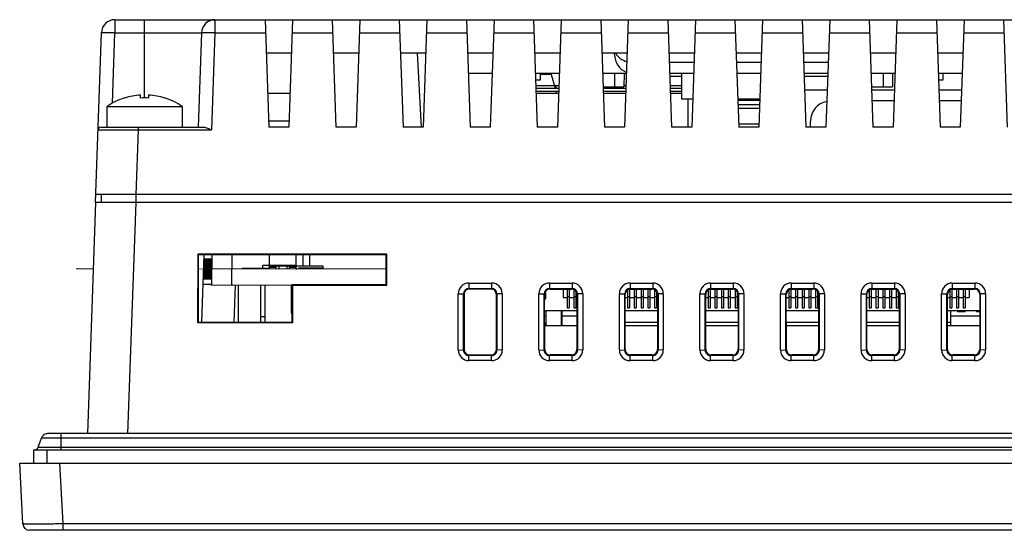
# Model space of a CAD drawing. Header units: millimetres. Extents: x 0 to 594, y 0 to 420.
# Tile 5 of 15: x 157 to 231, y 334 to 372. Entities that reach past the tile are written whole.
import ezdxf

# ---------------------------------------------------------------- set-up
doc = ezdxf.new("R2010")
doc.units = ezdxf.units.MM
doc.header["$LTSCALE"] = 65.395
for name, color, linetype in [('5051106091-SHAPE', 7, 'CONTINUOUS'), ('527930472-SHAPE', 7, 'CONTINUOUS'), ('BATTERY_COVER-SHAPE', 7, 'CONTINUOUS'), ('D_SUB_09P-SHAPE', 7, 'CONTINUOUS'), ('FRONT_CASE-RE04-SHAPE', 7, 'CONTINUOUS'), ('GASKET-04TW_V2-SHAPE', 7, 'CONTINUOUS'), ('GUIDE_SERIAL_PORT-SHAPE', 7, 'CONTINUOUS'), ('ISO7045-M3X8-4_8-SHAPE', 7, 'CONTINUOUS'), ('LCD_035QME0626-SHAPE', 7, 'CONTINUOUS'), ('LCD_043RIE0928-A4_HONTRON-SHAPE', 7, 'CONTINUOUS'), ('LCD_BRACKET-RE04-SHAPE', 7, 'CONTINUOUS'), ('LED-L-319EGW-CA-SHAPE', 7, 'CONTINUOUS'), ('MAIN_PCB_ASSY_RE04-SHAPE', 7, 'CONTINUOUS'), ('REAR_CASE-RE04-SHAPE', 7, 'CONTINUOUS'), ('RESET_TACT-SHAPE', 7, 'CONTINUOUS'), ('SD_SOCKET-1939115-SHAPE', 7, 'CONTINUOUS'), ('XRJM-S-01-8-8-X-SHAPE', 7, 'CONTINUOUS')]:
    doc.layers.add(name, color=color, linetype=linetype)

msp = doc.modelspace()

# ---------------------------------------------------------------- linework, layer by layer
at = {"layer": '5051106091-SHAPE', "color": 7, "linetype": 'Continuous'}
for p, q in [((197.954933, 351.522089), (197.954933, 350.882583)), ((198.244933, 351.522089), (198.244933, 350.117583)), ((198.394933, 351.522089), (198.394933, 350.117583)), ((198.744933, 351.482919), (198.744933, 350.117583)), ((198.894933, 351.360539), (198.894933, 350.117583)), ((202.744933, 351.454487), (202.744933, 350.117583)), ((202.894933, 351.515186), (202.894933, 350.117583)), ((203.244933, 351.522089), (203.244933, 350.117583)), ((203.394933, 351.522089), (203.394933, 350.117583)), ((203.744933, 351.522089), (203.744933, 350.117583)), ((203.894933, 351.522089), (203.894933, 350.117583)), ((204.244933, 351.522089), (204.244933, 350.117583)), ((204.394933, 351.522089), (204.394933, 350.117583)), ((204.744933, 351.482919), (204.744933, 350.117583)), ((204.894933, 351.360539), (204.894933, 350.117583)), ((208.744933, 351.454487), (208.744933, 350.117583)), ((208.894933, 351.515186), (208.894933, 350.117583)), ((209.244933, 351.522089), (209.244933, 350.117583)), ((209.394933, 351.522089), (209.394933, 350.117583)), ((209.744933, 351.522089), (209.744933, 350.117583)), ((209.894933, 351.522089), (209.894933, 350.117583)), ((210.244933, 351.522089), (210.244933, 350.117583)), ((210.394933, 351.522089), (210.394933, 350.117583)), ((210.744933, 351.482919), (210.744933, 350.117583)), ((210.894933, 351.360539), (210.894933, 350.117583)), ((214.744933, 351.454487), (214.744933, 350.117583)), ((214.894933, 351.515186), (214.894933, 350.117583)), ((215.244933, 351.522089), (215.244933, 350.117583)), ((215.394933, 351.522089), (215.394933, 350.117583)), ((215.744933, 351.522089), (215.744933, 350.117583)), ((215.894933, 351.522089), (215.894933, 350.117583)), ((216.244933, 351.522089), (216.244933, 350.117583)), ((216.394933, 351.522089), (216.394933, 350.117583)), ((216.744933, 351.482919), (216.744933, 350.117583)), ((216.894933, 351.360539), (216.894933, 350.117583)), ((220.744933, 351.454487), (220.744933, 350.117583)), ((220.894933, 351.515186), (220.894933, 350.117583)), ((221.244933, 351.522089), (221.244933, 350.117583)), ((221.394933, 351.522089), (221.394933, 350.117583)), ((221.744933, 351.522089), (221.744933, 350.117583)), ((221.894933, 351.522089), (221.894933, 350.117583)), ((222.244933, 351.522089), (222.244933, 350.117583)), ((222.394933, 351.522089), (222.394933, 350.117583)), ((222.744933, 351.482919), (222.744933, 350.117583)), ((222.894933, 351.360539), (222.894933, 350.117583)), ((226.744933, 351.454487), (226.744933, 350.117583)), ((226.894933, 351.515186), (226.894933, 350.117583)), ((227.244933, 351.522089), (227.244933, 350.117583)), ((227.394933, 351.522089), (227.394933, 350.117583)), ((227.744933, 351.522089), (227.744933, 350.117583)), ((227.894933, 351.522089), (227.894933, 350.117583)), ((228.184933, 351.522089), (228.184933, 350.882583)), ((196.565943, 350.792583), (196.660933, 350.792583)), ((196.660933, 351.232583), (196.582132, 351.232583)), ((196.660933, 350.792583), (196.660933, 351.232583)), ((197.954933, 350.882583), (198.244933, 350.882583)), ((198.244933, 350.967583), (198.394933, 350.967583)), ((198.394933, 350.882583), (198.744933, 350.882583)), ((198.744933, 350.967583), (198.894933, 350.967583)), ((198.894933, 350.882583), (198.973983, 350.882583)), ((202.565883, 350.882583), (202.744933, 350.882583)), ((202.744933, 350.967583), (202.894933, 350.967583)), ((202.894933, 350.882583), (203.244933, 350.882583)), ((203.244933, 350.967583), (203.394933, 350.967583)), ((203.394933, 350.882583), (203.744933, 350.882583)), ((203.744933, 350.967583), (203.894933, 350.967583)), ((203.894933, 350.882583), (204.244933, 350.882583)), ((204.244933, 350.967583), (204.394933, 350.967583)), ((204.394933, 350.882583), (204.744933, 350.882583)), ((204.744933, 350.967583), (204.894933, 350.967583)), ((204.894933, 350.882583), (204.973983, 350.882583)), ((208.565883, 350.882583), (208.744933, 350.882583)), ((208.744933, 350.967583), (208.894933, 350.967583)), ((208.894933, 350.882583), (209.244933, 350.882583)), ((209.244933, 350.967583), (209.394933, 350.967583)), ((209.394933, 350.882583), (209.744933, 350.882583)), ((209.744933, 350.967583), (209.894933, 350.967583)), ((209.894933, 350.882583), (210.244933, 350.882583)), ((210.244933, 350.967583), (210.394933, 350.967583)), ((210.394933, 350.882583), (210.744933, 350.882583)), ((210.744933, 350.967583), (210.894933, 350.967583)), ((210.894933, 350.882583), (210.973983, 350.882583)), ((214.565883, 350.882583), (214.744933, 350.882583)), ((214.744933, 350.967583), (214.894933, 350.967583)), ((214.894933, 350.882583), (215.244933, 350.882583)), ((215.244933, 350.967583), (215.394933, 350.967583)), ((215.394933, 350.882583), (215.744933, 350.882583)), ((215.744933, 350.967583), (215.894933, 350.967583)), ((215.894933, 350.882583), (216.244933, 350.882583)), ((216.244933, 350.967583), (216.394933, 350.967583)), ((216.394933, 350.882583), (216.744933, 350.882583)), ((216.744933, 350.967583), (216.894933, 350.967583)), ((216.894933, 350.882583), (216.973983, 350.882583)), ((220.565883, 350.882583), (220.744933, 350.882583)), ((220.744933, 350.967583), (220.894933, 350.967583)), ((220.894933, 350.882583), (221.244933, 350.882583)), ((221.244933, 350.967583), (221.394933, 350.967583)), ((221.394933, 350.882583), (221.744933, 350.882583)), ((221.744933, 350.967583), (221.894933, 350.967583)), ((221.894933, 350.882583), (222.244933, 350.882583)), ((222.244933, 350.967583), (222.394933, 350.967583)), ((222.394933, 350.882583), (222.744933, 350.882583)), ((222.744933, 350.967583), (222.894933, 350.967583)), ((222.894933, 350.882583), (222.973983, 350.882583)), ((226.565883, 350.882583), (226.744933, 350.882583)), ((226.744933, 350.967583), (226.894933, 350.967583)), ((226.894933, 350.882583), (227.244933, 350.882583)), ((227.244933, 350.967583), (227.394933, 350.967583)), ((227.394933, 350.882583), (227.744933, 350.882583)), ((227.744933, 350.967583), (227.894933, 350.967583)), ((227.894933, 350.882583), (228.184933, 350.882583)), ((196.56653, 349.917583), (198.973336, 349.917583)), ((198.244933, 350.117583), (198.394933, 350.117583)), ((198.744933, 350.117583), (198.894933, 350.117583)), ((202.56653, 349.917583), (204.973336, 349.917583)), ((202.744933, 350.117583), (202.894933, 350.117583)), ((203.244933, 350.117583), (203.394933, 350.117583)), ((203.744933, 350.117583), (203.894933, 350.117583)), ((204.244933, 350.117583), (204.394933, 350.117583)), ((204.744933, 350.117583), (204.894933, 350.117583)), ((208.56653, 349.917583), (210.973336, 349.917583)), ((208.744933, 350.117583), (208.894933, 350.117583)), ((209.244933, 350.117583), (209.394933, 350.117583)), ((209.744933, 350.117583), (209.894933, 350.117583)), ((210.244933, 350.117583), (210.394933, 350.117583)), ((210.744933, 350.117583), (210.894933, 350.117583)), ((214.56653, 349.917583), (216.973336, 349.917583)), ((214.744933, 350.117583), (214.894933, 350.117583)), ((215.244933, 350.117583), (215.394933, 350.117583)), ((215.744933, 350.117583), (215.894933, 350.117583)), ((216.244933, 350.117583), (216.394933, 350.117583)), ((216.744933, 350.117583), (216.894933, 350.117583)), ((220.56653, 349.917583), (222.973336, 349.917583)), ((220.744933, 350.117583), (220.894933, 350.117583)), ((221.244933, 350.117583), (221.394933, 350.117583)), ((221.744933, 350.117583), (221.894933, 350.117583)), ((222.244933, 350.117583), (222.394933, 350.117583)), ((222.744933, 350.117583), (222.894933, 350.117583)), ((226.56653, 349.917583), (228.973336, 349.917583)), ((226.744933, 350.117583), (226.894933, 350.117583)), ((227.244933, 350.117583), (227.394933, 350.117583)), ((227.744933, 350.117583), (227.894933, 350.117583))]:
    msp.add_line(p, q, dxfattribs=at)
at = {"layer": '527930472-SHAPE', "color": 7, "linetype": 'Continuous'}
for p, q in [((173.269933, 354.067583), (173.269933, 353.017583)), ((176.069933, 353.017583), (176.069933, 354.067583)), ((178.069933, 353.017583), (178.069933, 354.067583)), ((174.069933, 353.017583), (174.069933, 353.067583)), ((174.069933, 353.067583), (176.069933, 353.067583)), ((175.569933, 353.067583), (175.569933, 353.267583)), ((178.069933, 353.267583), (175.569933, 353.267583)), ((178.069933, 353.217583), (176.069933, 353.217583)), ((176.569933, 353.137583), (176.069933, 353.137583)), ((176.569933, 353.017583), (176.569933, 353.217583)), ((176.769933, 353.217583), (176.769933, 353.017583)), ((177.369933, 353.217583), (177.369933, 353.017583)), ((177.569933, 353.017583), (177.569933, 353.217583)), ((178.069933, 353.137583), (177.569933, 353.137583)), ((180.069933, 353.217583), (178.119933, 353.217583)), ((180.069933, 353.067583), (178.269933, 353.067583)), ((178.269933, 353.017583), (178.269933, 353.067583)), ((180.069933, 353.017583), (180.069933, 353.217583))]:
    msp.add_line(p, q, dxfattribs=at)
for radius, start in [(0.5, 264.2709256), (0.3, 260.55620327)]:
    msp.add_arc((178.119933, 353.517583), radius, start, 270, dxfattribs=at)
at = {"layer": 'BATTERY_COVER-SHAPE', "color": 7, "linetype": 'Continuous'}
for p, q in [((196.235023, 367.567583), (196.226295, 367.067583)), ((201.769933, 367.567583), (201.769933, 366.567583)), ((202.485023, 367.567583), (202.467568, 366.567583)), ((221.769933, 367.567583), (221.769933, 366.567583)), ((222.485023, 367.567583), (222.467568, 366.567583)), ((226.235023, 367.567583), (226.226295, 367.067583)), ((196.226295, 367.067583), (195.89771, 367.067583)), ((205.887234, 367.367583), (206.769933, 367.367583)), ((215.887234, 367.367583), (217.652632, 367.367583)), ((226.226295, 367.067583), (225.89771, 367.067583)), ((200.915171, 366.567583), (202.467568, 366.567583)), ((220.915171, 366.567583), (222.467568, 366.567583)), ((210.950091, 365.567583), (212.589775, 365.567583)), ((210.960568, 365.267583), (212.579298, 365.267583)), ((212.568822, 364.967583), (210.971044, 364.967583)), ((211.011135, 363.819513), (212.528731, 363.819513))]:
    msp.add_line(p, q, dxfattribs=at)
at = {"layer": 'D_SUB_09P-SHAPE', "color": 7, "linetype": 'Continuous'}
for p, q in [((222.588029, 365.517583), (220.951838, 365.517583)), ((227.588029, 365.517583), (225.951838, 365.517583)), ((216.369933, 363.567583), (216.369933, 364.017583)), ((227.339933, 349.837583), (227.339933, 349.917583)), ((227.889933, 349.837583), (227.339933, 349.837583)), ((227.889933, 349.837583), (227.889933, 349.917583)), ((228.724933, 349.917583), (228.724933, 349.837583)), ((228.973283, 349.837583), (228.724933, 349.837583))]:
    msp.add_line(p, q, dxfattribs=at)
msp.add_arc((217.869933, 364.017583), 1.5, 100.88387483, 180, dxfattribs=at)
at = {"layer": 'FRONT_CASE-RE04-SHAPE', "color": 7, "linetype": 'Continuous'}
for p, q in [((163.112475, 357.967583), (162.511734, 340.764619)), ((280.427391, 357.967583), (163.112475, 357.967583)), ((163.533428, 358.567583), (163.528192, 357.967583)), ((166.110648, 357.967583), (165.509907, 340.764619)), ((166.1316, 358.567583), (166.1316, 357.967583)), ((170.726148, 354.11137), (170.722735, 349.020387)), ((170.769933, 354.067583), (170.726148, 354.11137)), ((184.813718, 354.11137), (170.726148, 354.11137)), ((170.769933, 354.067583), (170.769933, 349.067583)), ((184.769933, 354.067583), (170.769933, 354.067583)), ((184.813718, 354.11137), (184.769933, 354.067583)), ((184.769933, 351.867583), (184.769933, 354.067583)), ((184.815253, 351.822265), (184.813718, 354.11137)), ((171.769933, 351.867583), (171.10053, 351.867583)), ((177.769933, 351.867583), (184.769933, 351.867583)), ((177.769933, 351.867583), (177.815253, 351.822265)), ((177.769933, 349.067583), (177.769933, 351.867583)), ((177.815253, 351.822265), (184.815253, 351.822265)), ((177.817131, 349.020387), (177.815253, 351.822265)), ((184.815253, 351.822265), (184.769933, 351.867583)), ((190.927101, 351.967339), (192.612765, 351.967339)), ((190.927101, 351.967339), (190.927101, 351.560602)), ((190.927101, 351.560602), (192.612765, 351.560602)), ((190.927101, 351.560602), (190.965637, 351.522089)), ((192.574229, 351.522089), (190.965637, 351.522089)), ((192.612765, 351.560602), (192.574229, 351.522089)), ((192.612765, 351.967339), (192.612765, 351.560602)), ((196.927101, 351.967339), (198.612765, 351.967339)), ((196.927101, 351.967339), (196.927101, 351.560602)), ((196.927101, 351.560602), (198.612765, 351.560602)), ((196.927101, 351.560602), (196.965637, 351.522089)), ((196.965637, 351.522089), (198.574229, 351.522089)), ((198.612765, 351.560602), (198.574229, 351.522089)), ((198.612765, 351.967339), (198.612765, 351.560602)), ((202.927101, 351.967339), (204.612765, 351.967339)), ((202.927101, 351.967339), (202.927101, 351.560602)), ((202.927101, 351.560602), (204.612765, 351.560602)), ((202.927101, 351.560602), (202.965637, 351.522089)), ((202.965637, 351.522089), (204.574229, 351.522089)), ((204.612765, 351.560602), (204.574229, 351.522089)), ((204.612765, 351.967339), (204.612765, 351.560602)), ((208.927101, 351.967339), (210.612765, 351.967339)), ((208.927101, 351.967339), (208.927101, 351.560602)), ((208.927101, 351.560602), (210.612765, 351.560602)), ((208.927101, 351.560602), (208.965637, 351.522089)), ((208.965637, 351.522089), (210.574229, 351.522089)), ((210.612765, 351.560602), (210.574229, 351.522089)), ((210.612765, 351.967339), (210.612765, 351.560602)), ((214.927101, 351.967339), (216.612765, 351.967339)), ((214.927101, 351.967339), (214.927101, 351.560602)), ((214.927101, 351.560602), (216.612765, 351.560602)), ((214.927101, 351.560602), (214.965637, 351.522089)), ((214.965637, 351.522089), (216.574229, 351.522089)), ((216.612765, 351.560602), (216.574229, 351.522089)), ((216.612765, 351.967339), (216.612765, 351.560602)), ((220.927101, 351.967339), (222.612765, 351.967339)), ((220.927101, 351.967339), (220.927101, 351.560602)), ((220.927101, 351.560602), (222.612765, 351.560602)), ((220.927101, 351.560602), (220.965637, 351.522089)), ((220.965637, 351.522089), (222.574229, 351.522089)), ((222.612765, 351.560602), (222.574229, 351.522089)), ((222.612765, 351.967339), (222.612765, 351.560602)), ((226.927101, 351.967339), (228.612765, 351.967339)), ((226.927101, 351.967339), (226.927101, 351.560602)), ((226.927101, 351.560602), (228.612765, 351.560602)), ((226.927101, 351.560602), (226.965637, 351.522089)), ((226.965637, 351.522089), (228.574229, 351.522089)), ((228.612765, 351.560602), (228.574229, 351.522089)), ((228.612765, 351.967339), (228.612765, 351.560602)), ((190.13366, 351.174381), (190.526679, 351.160902)), ((190.13366, 346.98775), (190.13366, 351.174381)), ((190.526679, 346.974271), (190.526679, 351.160902)), ((190.526679, 351.160902), (190.565722, 351.121882)), ((190.565722, 351.121882), (190.568475, 347.016093)), ((192.971391, 347.016093), (192.974144, 351.121882)), ((193.013188, 351.160902), (192.974144, 351.121882)), ((193.406206, 351.174381), (193.013188, 351.160902)), ((193.013188, 351.160902), (193.013188, 346.974271)), ((193.406206, 351.174381), (193.406206, 346.98775)), ((196.13366, 351.174381), (196.526679, 351.160902)), ((196.13366, 346.98775), (196.13366, 351.174381)), ((196.526679, 351.160902), (196.565722, 351.121882)), ((196.526679, 346.974271), (196.526679, 351.160902)), ((196.568475, 347.016093), (196.565722, 351.121882)), ((198.974144, 351.121882), (198.971391, 347.016093)), ((199.013188, 351.160902), (198.974144, 351.121882)), ((199.406206, 351.174381), (199.013188, 351.160902)), ((199.013188, 351.160902), (199.013188, 346.974271)), ((199.406206, 351.174381), (199.406206, 346.98775)), ((202.13366, 351.174381), (202.526679, 351.160902)), ((202.13366, 346.98775), (202.13366, 351.174381)), ((202.526679, 351.160902), (202.565722, 351.121882)), ((202.526679, 346.974271), (202.526679, 351.160902)), ((202.568475, 347.016093), (202.565722, 351.121882)), ((204.974144, 351.121882), (204.971391, 347.016093)), ((205.013188, 351.160902), (204.974144, 351.121882)), ((205.406206, 351.174381), (205.013188, 351.160902)), ((205.013188, 351.160902), (205.013188, 346.974271)), ((205.406206, 351.174381), (205.406206, 346.98775)), ((208.13366, 351.174381), (208.526679, 351.160902)), ((208.13366, 346.98775), (208.13366, 351.174381)), ((208.526679, 351.160902), (208.565722, 351.121882)), ((208.526679, 346.974271), (208.526679, 351.160902)), ((208.568475, 347.016093), (208.565722, 351.121882)), ((210.974144, 351.121882), (210.971391, 347.016093)), ((211.013188, 351.160902), (210.974144, 351.121882)), ((211.406206, 351.174381), (211.013188, 351.160902)), ((211.013188, 351.160902), (211.013188, 346.974271)), ((211.406206, 351.174381), (211.406206, 346.98775)), ((214.13366, 351.174381), (214.526679, 351.160902)), ((214.13366, 346.98775), (214.13366, 351.174381)), ((214.526679, 351.160902), (214.565722, 351.121882)), ((214.526679, 346.974271), (214.526679, 351.160902)), ((214.568475, 347.016093), (214.565722, 351.121882)), ((216.974144, 351.121882), (216.971391, 347.016093)), ((217.013188, 351.160902), (216.974144, 351.121882)), ((217.406206, 351.174381), (217.013188, 351.160902)), ((217.013188, 351.160902), (217.013188, 346.974271)), ((217.406206, 351.174381), (217.406206, 346.98775)), ((220.13366, 351.174381), (220.526679, 351.160902)), ((220.13366, 346.98775), (220.13366, 351.174381)), ((220.526679, 351.160902), (220.565722, 351.121882)), ((220.526679, 346.974271), (220.526679, 351.160902)), ((220.568475, 347.016093), (220.565722, 351.121882)), ((222.974144, 351.121882), (222.971391, 347.016093)), ((223.013188, 351.160902), (222.974144, 351.121882)), ((223.406206, 351.174381), (223.013188, 351.160902)), ((223.013188, 351.160902), (223.013188, 346.974271)), ((223.406206, 351.174381), (223.406206, 346.98775)), ((226.13366, 351.174381), (226.526679, 351.160902)), ((226.13366, 346.98775), (226.13366, 351.174381)), ((226.526679, 351.160902), (226.565722, 351.121882)), ((226.526679, 346.974271), (226.526679, 351.160902)), ((226.568475, 347.016093), (226.565722, 351.121882)), ((228.974144, 351.121882), (228.971391, 347.016093)), ((229.013188, 351.160902), (228.974144, 351.121882)), ((229.406206, 351.174381), (229.013188, 351.160902)), ((229.013188, 351.160902), (229.013188, 346.974271)), ((229.406206, 351.174381), (229.406206, 346.98775)), ((170.769933, 349.067583), (170.722735, 349.020387)), ((170.769933, 349.067583), (177.769933, 349.067583)), ((177.769933, 349.067583), (177.817131, 349.020387)), ((170.722735, 349.020387), (177.817131, 349.020387)), ((190.13366, 346.98775), (190.526679, 346.974271)), ((190.526679, 346.974271), (190.568475, 347.016093)), ((193.013188, 346.974271), (192.971391, 347.016093)), ((193.406206, 346.98775), (193.013188, 346.974271)), ((196.13366, 346.98775), (196.526679, 346.974271)), ((196.526679, 346.974271), (196.568475, 347.016093)), ((199.013188, 346.974271), (198.971391, 347.016093)), ((199.406206, 346.98775), (199.013188, 346.974271)), ((202.13366, 346.98775), (202.526679, 346.974271)), ((202.526679, 346.974271), (202.568475, 347.016093)), ((205.013188, 346.974271), (204.971391, 347.016093)), ((205.406206, 346.98775), (205.013188, 346.974271)), ((208.13366, 346.98775), (208.526679, 346.974271)), ((208.526679, 346.974271), (208.568475, 347.016093)), ((211.013188, 346.974271), (210.971391, 347.016093)), ((211.406206, 346.98775), (211.013188, 346.974271)), ((214.13366, 346.98775), (214.526679, 346.974271)), ((214.526679, 346.974271), (214.568475, 347.016093)), ((217.013188, 346.974271), (216.971391, 347.016093)), ((217.406206, 346.98775), (217.013188, 346.974271)), ((220.13366, 346.98775), (220.526679, 346.974271)), ((220.526679, 346.974271), (220.568475, 347.016093)), ((223.013188, 346.974271), (222.971391, 347.016093)), ((223.406206, 346.98775), (223.013188, 346.974271)), ((226.13366, 346.98775), (226.526679, 346.974271)), ((226.526679, 346.974271), (226.568475, 347.016093)), ((229.013188, 346.974271), (228.971391, 347.016093)), ((229.406206, 346.98775), (229.013188, 346.974271)), ((190.926134, 346.574093), (190.968439, 346.616422)), ((192.613732, 346.574093), (190.926134, 346.574093)), ((190.926134, 346.194792), (190.926134, 346.574093)), ((192.613732, 346.194792), (190.926134, 346.194792)), ((190.968439, 346.616422), (192.571427, 346.616422)), ((192.613732, 346.574093), (192.571427, 346.616422)), ((192.613732, 346.194792), (192.613732, 346.574093)), ((196.926134, 346.574093), (196.968439, 346.616422)), ((198.613732, 346.574093), (196.926134, 346.574093)), ((196.926134, 346.194792), (196.926134, 346.574093)), ((198.613732, 346.194792), (196.926134, 346.194792)), ((198.571427, 346.616422), (196.968439, 346.616422)), ((198.613732, 346.574093), (198.571427, 346.616422)), ((198.613732, 346.194792), (198.613732, 346.574093)), ((202.926134, 346.574093), (202.968439, 346.616422)), ((204.613732, 346.574093), (202.926134, 346.574093)), ((202.926134, 346.194792), (202.926134, 346.574093)), ((204.613732, 346.194792), (202.926134, 346.194792)), ((204.571427, 346.616422), (202.968439, 346.616422)), ((204.613732, 346.574093), (204.571427, 346.616422)), ((204.613732, 346.194792), (204.613732, 346.574093)), ((208.926134, 346.574093), (208.968439, 346.616422)), ((210.613732, 346.574093), (208.926134, 346.574093)), ((208.926134, 346.194792), (208.926134, 346.574093)), ((210.613732, 346.194792), (208.926134, 346.194792)), ((210.571427, 346.616422), (208.968439, 346.616422)), ((210.613732, 346.574093), (210.571427, 346.616422)), ((210.613732, 346.194792), (210.613732, 346.574093)), ((214.926134, 346.574093), (214.968439, 346.616422)), ((216.613732, 346.574093), (214.926134, 346.574093)), ((214.926134, 346.194792), (214.926134, 346.574093)), ((216.613732, 346.194792), (214.926134, 346.194792)), ((216.571427, 346.616422), (214.968439, 346.616422)), ((216.613732, 346.574093), (216.571427, 346.616422)), ((216.613732, 346.194792), (216.613732, 346.574093)), ((220.926134, 346.574093), (220.968439, 346.616422)), ((222.613732, 346.574093), (220.926134, 346.574093)), ((220.926134, 346.194792), (220.926134, 346.574093)), ((222.613732, 346.194792), (220.926134, 346.194792)), ((222.571427, 346.616422), (220.968439, 346.616422)), ((222.613732, 346.574093), (222.571427, 346.616422)), ((222.613732, 346.194792), (222.613732, 346.574093)), ((226.926134, 346.574093), (226.968439, 346.616422)), ((228.613732, 346.574093), (226.926134, 346.574093)), ((226.926134, 346.194792), (226.926134, 346.574093)), ((228.613732, 346.194792), (226.926134, 346.194792)), ((228.571427, 346.616422), (226.968439, 346.616422)), ((228.613732, 346.574093), (228.571427, 346.616422)), ((228.613732, 346.194792), (228.613732, 346.574093)), ((157.707139, 334.041415), (157.469933, 338.567583)), ((157.469933, 338.567583), (286.069933, 338.567583)), ((160.703028, 334.041415), (160.465822, 338.567583)), ((160.703028, 333.567583), (160.703028, 334.041415)), ((282.836838, 334.041415), (160.703028, 334.041415)), ((285.333412, 333.567583), (158.206454, 333.567583))]:
    msp.add_line(p, q, dxfattribs=at)
for centre, radius, start, end in [((190.926968, 351.173987), 0.793323, 89.99037515, 179.97156182), ((190.926786, 351.160455), 0.400123, 89.95488826, 179.93601245), ((192.612887, 351.173996), 0.793324, 0.02781864, 90.00885591), ((192.613074, 351.160459), 0.400125, 0.0634332, 90.044269), ((196.926968, 351.173987), 0.793323, 89.99037341, 179.97155993), ((196.926786, 351.160455), 0.400123, 89.95488828, 179.93601244), ((198.612887, 351.173996), 0.793324, 0.02781693, 90.00885404), ((198.613074, 351.160459), 0.400125, 0.0634332, 90.044269), ((202.926968, 351.173987), 0.793323, 89.99037341, 179.97155994), ((202.926786, 351.160455), 0.400123, 89.95488827, 179.93601245), ((204.612887, 351.173996), 0.793324, 0.02781693, 90.00885404), ((204.613074, 351.160459), 0.400125, 0.0634332, 90.044269), ((208.926968, 351.173987), 0.793323, 89.99037341, 179.97155994), ((208.926786, 351.160455), 0.400123, 89.95488827, 179.93601244), ((210.612887, 351.173996), 0.793324, 0.02781693, 90.00885404), ((210.613074, 351.160459), 0.400125, 0.0634332, 90.044269), ((214.926968, 351.173987), 0.793323, 89.99037341, 179.97155993), ((214.926786, 351.160455), 0.400123, 89.95488827, 179.93601245), ((216.612887, 351.173996), 0.793324, 0.02781693, 90.00885404), ((216.613074, 351.160459), 0.400125, 0.0634332, 90.044269), ((220.926968, 351.173987), 0.793323, 89.99037341, 179.97155993), ((220.926786, 351.160455), 0.400123, 89.95488827, 179.93601244), ((222.612887, 351.173996), 0.793324, 0.02781693, 90.00885404), ((222.613074, 351.160459), 0.400125, 0.0634332, 90.044269), ((226.926968, 351.173987), 0.793323, 89.99037341, 179.97155993), ((226.926786, 351.160455), 0.400123, 89.95488827, 179.93601245), ((228.612887, 351.173996), 0.793324, 0.02781692, 90.00885405), ((228.613074, 351.160459), 0.400125, 0.0634332, 90.044269), ((190.92635, 346.987438), 0.792659, 179.97746735, 269.98441619), ((190.926163, 346.973538), 0.39946, 179.89490834, 269.99591769), ((192.613526, 346.987449), 0.79266, 270.01487189, 0.02176636), ((192.613708, 346.973544), 0.399461, 270.003403, 0.10423415), ((196.92635, 346.987438), 0.792659, 179.97746599, 269.98441405), ((196.926163, 346.973538), 0.39946, 179.89490834, 269.99591769), ((198.613526, 346.987449), 0.79266, 270.01487058, 0.02176364), ((198.613708, 346.973544), 0.399461, 270.00340299, 0.10423416), ((202.92635, 346.987438), 0.792659, 179.97746599, 269.98441405), ((202.926163, 346.973538), 0.39946, 179.89490834, 269.99591769), ((204.613526, 346.987449), 0.79266, 270.01487058, 0.02176363), ((204.613708, 346.973544), 0.399461, 270.00340298, 0.10423416), ((208.92635, 346.987438), 0.792659, 179.97746599, 269.98441405), ((208.926163, 346.973538), 0.39946, 179.89490834, 269.99591769), ((210.613526, 346.987449), 0.79266, 270.01487058, 0.02176364), ((210.613708, 346.973544), 0.399461, 270.00340299, 0.10423416), ((214.92635, 346.987438), 0.792659, 179.97746599, 269.98441405), ((214.926163, 346.973538), 0.39946, 179.89490834, 269.99591769), ((216.613526, 346.987449), 0.79266, 270.01487057, 0.02176364), ((216.613708, 346.973544), 0.399461, 270.00340298, 0.10423416), ((220.92635, 346.987438), 0.792659, 179.97746599, 269.98441405), ((220.926163, 346.973538), 0.39946, 179.89490834, 269.99591769), ((222.613526, 346.987449), 0.79266, 270.01487057, 0.02176363), ((222.613708, 346.973544), 0.399461, 270.00340299, 0.10423416), ((226.92635, 346.987438), 0.792659, 179.97746599, 269.98441405), ((226.926163, 346.973538), 0.39946, 179.89490834, 269.99591769), ((228.613526, 346.987449), 0.79266, 270.01487057, 0.02176364), ((228.613708, 346.973544), 0.399461, 270.00340298, 0.10423416), ((158.206454, 334.067583), 0.5, 183, 270)]:
    msp.add_arc(centre, radius, start, end, dxfattribs=at)
for centre, major_axis, ratio, start_param, end_param in [((190.965783, 351.122004), (-0.258739, 0.305241), 0.999629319, -0.702948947, 0.868152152), ((192.574083, 351.122004), (0.258739, 0.305241), 0.999629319, -0.868152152, 0.702948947), ((196.965783, 351.122004), (-0.258739, 0.305241), 0.999629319, -0.702948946, 0.868152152), ((198.574083, 351.122004), (0.258739, 0.305241), 0.999629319, -0.868152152, 0.702948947), ((202.965783, 351.122004), (-0.258739, 0.305241), 0.999629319, -0.702948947, 0.868152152), ((204.574083, 351.122004), (0.258739, 0.305241), 0.999629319, -0.868152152, 0.702948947), ((208.965783, 351.122004), (-0.258739, 0.305241), 0.999629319, -0.702948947, 0.868152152), ((210.574083, 351.122004), (0.258739, 0.305241), 0.999629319, -0.868152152, 0.702948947), ((214.965783, 351.122004), (-0.258739, 0.305241), 0.999629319, -0.702948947, 0.868152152), ((216.574083, 351.122004), (0.258739, 0.305241), 0.999629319, -0.868152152, 0.702948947), ((220.965783, 351.122004), (-0.258739, 0.305241), 0.999629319, -0.702948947, 0.868152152), ((222.574083, 351.122004), (0.258739, 0.305241), 0.999629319, -0.868152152, 0.702948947), ((226.965783, 351.122004), (-0.258739, 0.305241), 0.999629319, -0.702948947, 0.868152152), ((228.574083, 351.122004), (0.258739, 0.305241), 0.999629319, -0.868152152, 0.702948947), ((190.968536, 347.016459), (0.315288, 0.246318), 0.999749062, 2.479181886, 4.049064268), ((192.57133, 347.016459), (0.315288, -0.246318), 0.999749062, -0.907471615, 0.662410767), ((196.968536, 347.016459), (0.315288, 0.246318), 0.999749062, 2.479181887, 4.049064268), ((198.57133, 347.016459), (0.315288, -0.246318), 0.999749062, -0.907471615, 0.662410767), ((202.968536, 347.016459), (0.315288, 0.246318), 0.999749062, 2.479181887, 4.049064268), ((204.57133, 347.016459), (0.315288, -0.246318), 0.999749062, -0.907471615, 0.662410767), ((208.968536, 347.016459), (0.315288, 0.246318), 0.999749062, 2.479181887, 4.049064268), ((210.57133, 347.016459), (0.315288, -0.246318), 0.999749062, -0.907471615, 0.662410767), ((214.968536, 347.016459), (0.315288, 0.246318), 0.999749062, 2.479181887, 4.049064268), ((216.57133, 347.016459), (0.315288, -0.246318), 0.999749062, -0.907471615, 0.662410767), ((220.968536, 347.016459), (0.315288, 0.246318), 0.999749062, 2.479181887, 4.049064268), ((222.57133, 347.016459), (0.315288, -0.246318), 0.999749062, -0.907471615, 0.662410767), ((226.968536, 347.016459), (0.315288, 0.246318), 0.999749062, 2.479181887, 4.049064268), ((228.57133, 347.016459), (0.315288, -0.246318), 0.999749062, -0.907471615, 0.662410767)]:
    msp.add_ellipse(centre, major_axis=major_axis, ratio=ratio, start_param=start_param, end_param=end_param, dxfattribs=at)
msp.add_open_spline([(160.703028, 334.041415), (160.508221, 334.03972), (160.126102, 334.036722), (159.571337, 334.033331), (159.132668, 334.031504), (158.808702, 334.03076), (158.591574, 334.030568), (158.394779, 334.030725), (158.220225, 334.031228), (158.06956, 334.03206), (157.944295, 334.033233), (157.856232, 334.034485), (157.799497, 334.035792), (157.767067, 334.03663), (157.742487, 334.037881), (157.723169, 334.038324), (157.714544, 334.040363), (157.70721, 334.040122), (157.707139, 334.041415)], degree=3, knots=[0, 0, 0, 0, 0.19505498, 0.382604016, 0.555461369, 0.634270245, 0.706971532, 0.77285864, 0.831307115, 0.881745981, 0.923701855, 0.956760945, 0.969859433, 0.980623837, 0.989026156, 0.995054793, 0.998704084, 1, 1, 1, 1], dxfattribs=at)
at = {"layer": 'GASKET-04TW_V2-SHAPE', "color": 7, "linetype": 'Continuous'}
for p, q in [((158.85491, 339.760604), (159.100087, 340.43422)), ((160.569933, 340.436291), (160.283219, 340.43625)), ((160.569933, 339.566024), (160.569933, 340.764619)), ((282.969933, 340.764619), (160.569933, 340.764619)), ((282.969933, 340.436291), (160.569933, 340.436291)), ((158.519933, 338.564691), (158.519933, 339.56469)), ((159.519933, 338.5661), (159.519933, 339.566099)), ((159.519933, 339.566099), (284.019933, 339.566099)), ((160.569933, 339.763021), (282.969933, 339.763021))]:
    msp.add_line(p, q, dxfattribs=at)
msp.add_arc((158.572392, 339.863713), 0.300745, 328.91118622, 339.95007984, dxfattribs=at)
for points, knots in [([(160.569933, 340.764619), (160.39995, 340.764619), (160.160163, 340.764477), (159.867537, 340.764314), (159.712356, 340.763776), (159.593526, 340.76402), (159.43913, 340.75963), (159.237196, 340.668594), (159.130224, 340.517016), (159.100086, 340.434221)], [0, 0, 0, 0, 0.317842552, 0.448351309, 0.547193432, 0.607953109, 0.67066904, 0.835248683, 1, 1, 1, 1]), ([(160.283219, 340.43625), (160.202357, 340.436228), (160.045939, 340.436166), (159.82146, 340.43601), (159.619197, 340.435823), (159.44499, 340.435535), (159.319574, 340.435393), (159.237125, 340.435008), (159.18939, 340.435195), (159.152785, 340.434121), (159.124382, 340.436044), (159.110886, 340.432194), (159.100731, 340.435945), (159.100087, 340.434221)], [0, 0, 0, 0, 0.205035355, 0.396617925, 0.569203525, 0.717873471, 0.838421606, 0.887018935, 0.92724127, 0.958803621, 0.981551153, 0.995333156, 1, 1, 1, 1]), ([(158.519933, 339.56469), (158.519933, 339.566302), (158.530251, 339.562713), (158.540858, 339.566367), (158.566741, 339.564493), (158.598769, 339.56549), (158.640945, 339.56528), (158.713048, 339.5656), (158.821923, 339.565681), (158.971461, 339.565888), (159.142191, 339.566001), (159.327381, 339.566082), (159.454958, 339.566099), (159.519933, 339.566099)], [0, 0, 0, 0, 0.004836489, 0.019240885, 0.043064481, 0.076133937, 0.118100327, 0.168536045, 0.292928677, 0.444419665, 0.617273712, 0.805075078, 1, 1, 1, 1]), ([(158.854911, 339.760605), (158.855156, 339.761269), (158.859054, 339.759943), (158.864241, 339.761389), (158.875175, 339.760743), (158.896714, 339.761369), (158.934342, 339.761227), (158.990777, 339.761602), (159.062587, 339.761748), (159.148839, 339.761969), (159.248798, 339.762149), (159.406501, 339.762394), (159.629574, 339.762642), (159.922287, 339.762858), (160.239808, 339.762991), (160.458535, 339.763021), (160.569933, 339.763021)], [0, 0, 0, 0, 0.001238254, 0.004884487, 0.01092101, 0.019329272, 0.043186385, 0.076282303, 0.118267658, 0.168715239, 0.22718812, 0.293111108, 0.44458047, 0.617392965, 0.805138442, 1, 1, 1, 1])]:
    msp.add_open_spline(points, degree=3, knots=knots, dxfattribs=at)
msp.add_open_spline([(158.669889, 339.579291), (158.734727, 339.60154), (158.794569, 339.6497), (158.829941, 339.708418)], degree=3, dxfattribs=at)
at = {"layer": 'GUIDE_SERIAL_PORT-SHAPE', "color": 7, "linetype": 'Continuous'}
for p, q in [((195.911904, 366.661122), (197.627962, 366.661122)), ((202.469201, 366.661122), (202.627962, 366.661122)), ((205.911904, 366.661122), (206.769933, 366.661122)), ((217.616357, 366.328805), (215.923509, 366.328805)), ((222.616357, 366.328805), (220.923509, 366.328805)), ((227.616357, 366.328805), (225.923509, 366.328805)), ((196.674933, 348.817583), (196.674933, 349.917583)), ((197.874933, 348.817583), (197.874933, 349.917583)), ((196.566799, 349.516583), (196.674933, 349.516583)), ((197.874933, 349.516583), (198.973067, 349.516583)), ((226.829933, 349.516583), (228.973067, 349.516583))]:
    msp.add_line(p, q, dxfattribs=at)
at = {"layer": 'ISO7045-M3X8-4_8-SHAPE', "color": 7, "linetype": 'Continuous'}
for p, q in [((166.469933, 365.736843), (166.469933, 365.958558)), ((167.069933, 365.958558), (167.069933, 365.736843)), ((165.269933, 365.736843), (165.269933, 365.746287)), ((168.269933, 365.746287), (168.269933, 365.736843)), ((163.969933, 365.119054), (163.969933, 363.567583)), ((163.969933, 365.119054), (169.569933, 365.119054)), ((169.569933, 365.119054), (169.569933, 363.567583)), ((163.969933, 363.567583), (166.299464, 363.567583))]:
    msp.add_line(p, q, dxfattribs=at)
for radius, start, end in [(4.990992, 93.44602869, 107.4901275), (4.990992, 72.5098725, 86.55397131), (5, 107.45760312, 124.05579774), (4.769696, 86.39388186, 93.60611814), (5, 55.94420226, 72.54239688)]:
    msp.add_arc((166.769933, 360.976591), radius, start, end, dxfattribs=at)
at = {"layer": 'LCD_035QME0626-SHAPE', "color": 7, "linetype": 'Continuous'}
for p, q in [((197.819933, 348.81756), (197.819933, 349.917583)), ((226.829933, 348.817583), (226.829933, 349.917583)), ((202.567113, 349.047583), (204.972753, 349.047583)), ((208.567113, 349.047583), (210.972753, 349.047583)), ((214.567113, 349.047583), (216.972753, 349.047583)), ((220.567113, 349.047583), (222.972753, 349.047583)), ((226.567113, 349.047583), (226.829933, 349.047583))]:
    msp.add_line(p, q, dxfattribs=at)
at = {"layer": 'LCD_043RIE0928-A4_HONTRON-SHAPE', "color": 7, "linetype": 'Continuous'}
msp.add_line((197.819933, 348.817583), (197.819933, 349.917583), dxfattribs=at)
at = {"layer": 'LCD_BRACKET-RE04-SHAPE', "color": 7, "linetype": 'Continuous'}
for p, q in [((173.519933, 351.817583), (173.423901, 349.067583)), ((196.567267, 348.817583), (198.972599, 348.817583)), ((202.567267, 348.817583), (204.972599, 348.817583)), ((208.567267, 348.817583), (210.972599, 348.817583)), ((214.567267, 348.817583), (216.972599, 348.817583)), ((220.567267, 348.817583), (222.972599, 348.817583)), ((226.567267, 348.817583), (228.972599, 348.817583))]:
    msp.add_line(p, q, dxfattribs=at)
at = {"layer": 'LED-L-319EGW-CA-SHAPE', "color": 7, "linetype": 'Continuous'}
for p, q in [((176.00352, 364.037583), (177.536346, 364.037583)), ((178.559933, 354.067583), (178.559933, 353.217583)), ((179.059933, 354.067583), (179.059933, 353.217583)), ((176.019933, 353.067583), (176.019933, 353.017583)), ((173.729933, 351.817583), (173.729933, 349.067583))]:
    msp.add_line(p, q, dxfattribs=at)
at = {"layer": 'MAIN_PCB_ASSY_RE04-SHAPE', "color": 7, "linetype": 'Continuous'}
for p, q in [((161.769933, 353.017583), (161.719933, 353.017583)), ((171.769933, 351.817583), (171.769933, 353.017583)), ((173.332433, 353.017583), (173.207582, 353.017583)), ((173.332433, 353.017583), (173.207582, 353.017583)), ((173.269933, 351.817583), (173.269933, 353.017583)), ((171.769933, 351.817583), (171.707433, 351.817583)), ((173.332433, 351.817583), (173.207582, 351.817583)), ((173.332433, 351.817583), (173.207582, 351.817583)), ((173.332433, 351.817583), (173.207582, 351.817583)), ((173.332433, 351.817583), (173.207582, 351.817583))]:
    msp.add_line(p, q, dxfattribs=at)
for points, const_width in [([(171.169933, 353.017583), (171.769933, 353.017583)], 1.5741), ([(162.939617, 353.017583), (161.769933, 353.017583)], 0.0594), ([(171.169933, 353.017583), (170.769933, 353.017583)], 0.0594)]:
    msp.add_lwpolyline(points, dxfattribs=dict(at, const_width=const_width))
at = {"layer": 'MAIN_PCB_ASSY_RE04-SHAPE', "color": 1, "linetype": 'Continuous', "const_width": 0.07425}
msp.add_lwpolyline([(171.769933, 353.017583), (184.769933, 353.017583)], dxfattribs=at)
at = {"layer": 'MAIN_PCB_ASSY_RE04-SHAPE', "color": 4, "linetype": 'Continuous', "const_width": 0.07425}
msp.add_lwpolyline([(171.769933, 351.817583), (177.769933, 351.817583)], dxfattribs=at)
at = {"layer": 'REAR_CASE-RE04-SHAPE', "color": 7, "linetype": 'Continuous'}
for p, q in [((164.553086, 371.567583), (164.553086, 370.602482)), ((164.553086, 371.567583), (278.98678, 371.567583)), ((166.769933, 365.746292), (166.769933, 371.567583)), ((172.014988, 371.567583), (172.014988, 370.602482)), ((175.740567, 371.567583), (176.019933, 363.567583)), ((177.799299, 371.567583), (177.519933, 363.567583)), ((180.740567, 371.567583), (181.019933, 363.567583)), ((182.799299, 371.567583), (182.519933, 363.567583)), ((185.740567, 371.567583), (186.019933, 363.567583)), ((187.799299, 371.567583), (187.519933, 363.567583)), ((190.740567, 371.567583), (191.019933, 363.567583)), ((192.799299, 371.567583), (192.519933, 363.567583)), ((195.740567, 371.567583), (196.019933, 363.567583)), ((197.799299, 371.567583), (197.519933, 363.567583)), ((200.740567, 371.567583), (201.019933, 363.567583)), ((202.799299, 371.567583), (202.519933, 363.567583)), ((205.740567, 371.567583), (206.019933, 363.567583)), ((207.799299, 371.567583), (207.519933, 363.567583)), ((210.740567, 371.567583), (211.019933, 363.567583)), ((212.799299, 371.567583), (212.519933, 363.567583)), ((215.740567, 371.567583), (216.019933, 363.567583)), ((217.799299, 371.567583), (217.519933, 363.567583)), ((220.740567, 371.567583), (221.019933, 363.567583)), ((222.799299, 371.567583), (222.519933, 363.567583)), ((225.740567, 371.567583), (226.019933, 363.567583)), ((227.799299, 371.567583), (227.519933, 363.567583)), ((230.740567, 371.567583), (231.019933, 363.567583)), ((163.112475, 357.967583), (163.553696, 370.602482)), ((164.370108, 365.362662), (164.553086, 370.602482)), ((164.553086, 370.602482), (171.015597, 370.602482)), ((171.015597, 370.602482), (170.769933, 363.567583)), ((172.014988, 370.602482), (171.762583, 363.374562)), ((172.014988, 370.602482), (175.774269, 370.602482)), ((177.765597, 370.602482), (180.774269, 370.602482)), ((182.765597, 370.602482), (185.774269, 370.602482)), ((187.765597, 370.602482), (190.774269, 370.602482)), ((192.765597, 370.602482), (195.774269, 370.602482)), ((197.765597, 370.602482), (200.774269, 370.602482)), ((202.765597, 370.602482), (205.774269, 370.602482)), ((207.765597, 370.602482), (210.774269, 370.602482)), ((212.765597, 370.602482), (215.774269, 370.602482)), ((217.765597, 370.602482), (220.774269, 370.602482)), ((222.765597, 370.602482), (225.774269, 370.602482)), ((227.765597, 370.602482), (230.774269, 370.602482)), ((177.711997, 369.067583), (175.827869, 369.067583)), ((182.711997, 369.067583), (180.827869, 369.067583)), ((187.711997, 369.067583), (185.827869, 369.067583)), ((187.071228, 369.067583), (187.35991, 363.559196)), ((192.711997, 369.067583), (190.827869, 369.067583)), ((197.711997, 369.067583), (195.827869, 369.067583)), ((202.711997, 369.067583), (200.827869, 369.067583)), ((201.769933, 368.967583), (201.769933, 369.067583)), ((207.711997, 369.067583), (205.827869, 369.067583)), ((212.711997, 369.067583), (210.827869, 369.067583)), ((217.711997, 369.067583), (215.827869, 369.067583)), ((222.711997, 369.067583), (220.827869, 369.067583)), ((227.711997, 369.067583), (225.827869, 369.067583)), ((207.688211, 368.386427), (205.851655, 368.386427)), ((212.688211, 368.386427), (210.851655, 368.386427)), ((217.688211, 368.386427), (215.851655, 368.386427)), ((192.659616, 367.567583), (190.88025, 367.567583)), ((197.659616, 367.567583), (195.88025, 367.567583)), ((202.659616, 367.567583), (200.88025, 367.567583)), ((207.659616, 367.567583), (205.88025, 367.567583)), ((206.769933, 367.567583), (206.769933, 365.667583)), ((212.659616, 367.567583), (210.88025, 367.567583)), ((217.659616, 367.567583), (215.88025, 367.567583)), ((222.659616, 367.567583), (220.88025, 367.567583)), ((227.659616, 367.567583), (225.88025, 367.567583)), ((177.607235, 366.067583), (175.932631, 366.067583)), ((206.769933, 365.667583), (207.593267, 365.667583)), ((210.946599, 365.667583), (212.593267, 365.667583)), ((163.501169, 363.567583), (171.178621, 363.567583)), ((166.299464, 363.374562), (166.1316, 358.567583)), ((166.299464, 363.567583), (166.299464, 363.374562)), ((166.299464, 363.374562), (171.762583, 363.374562)), ((177.519933, 363.567583), (176.019933, 363.567583)), ((182.519933, 363.567583), (181.019933, 363.567583)), ((187.519933, 363.567583), (186.019933, 363.567583)), ((192.519933, 363.567583), (191.019933, 363.567583)), ((197.519933, 363.567583), (196.019933, 363.567583)), ((202.519933, 363.567583), (201.019933, 363.567583)), ((207.519933, 363.567583), (206.019933, 363.567583)), ((212.519933, 363.567583), (211.019933, 363.567583)), ((217.519933, 363.567583), (216.019933, 363.567583)), ((222.519933, 363.567583), (221.019933, 363.567583)), ((227.519933, 363.567583), (226.019933, 363.567583)), ((280.406438, 358.567583), (163.133428, 358.567583)), ((171.177356, 354.067583), (171.002752, 349.067583))]:
    msp.add_line(p, q, dxfattribs=at)
for centre, radius, start, end in [((164.553086, 370.567583), 1, 90, 178), ((172.014988, 370.567583), 1, 90, 178), ((203.169933, 368.967583), 1.4, 180, 248.7464545), ((163.501169, 363.367583), 0.2, 90, 177.99999995)]:
    msp.add_arc(centre, radius, start, end, dxfattribs=at)
for points, knots in [([(163.553696, 370.602482), (163.553764, 370.604449), (163.562728, 370.606873), (163.575368, 370.609199), (163.600399, 370.611519), (163.632924, 370.61343), (163.674965, 370.614989), (163.747116, 370.616584), (163.855896, 370.617196), (164.005329, 370.616137), (164.175838, 370.613293), (164.360786, 370.608759), (164.488174, 370.604746), (164.553086, 370.602482)], [0, 0, 0, 0, 0.005897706, 0.020648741, 0.044657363, 0.07779927, 0.119754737, 0.170165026, 0.294327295, 0.44557565, 0.618058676, 0.805351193, 1, 1, 1, 1]), ([(171.015597, 370.602482), (171.015666, 370.604449), (171.024629, 370.606873), (171.03727, 370.609199), (171.0623, 370.611519), (171.094826, 370.61343), (171.136866, 370.614989), (171.209017, 370.616584), (171.317798, 370.617196), (171.467231, 370.616137), (171.637739, 370.613293), (171.822688, 370.608759), (171.950075, 370.604746), (172.014988, 370.602482)], [0, 0, 0, 0, 0.005897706, 0.020648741, 0.044657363, 0.07779927, 0.119754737, 0.170165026, 0.294327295, 0.44557565, 0.618058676, 0.805351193, 1, 1, 1, 1]), ([(201.86645, 369.067583), (201.941939, 368.920018), (202.186714, 368.650122), (202.512622, 368.500971), (202.690245, 368.451343)], [0, 0, 0, 0, 0.473338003, 1, 1, 1, 1]), ([(163.301291, 363.374562), (163.301347, 363.375777), (163.305874, 363.374349), (163.309775, 363.375317), (163.319922, 363.375084), (163.336031, 363.375673), (163.361363, 363.375777), (163.393518, 363.37609), (163.432778, 363.3763), (163.478908, 363.376522), (163.553915, 363.376791), (163.663968, 363.377064), (163.814827, 363.377287), (163.98963, 363.377421), (164.186696, 363.377463), (164.404105, 363.377412), (164.728398, 363.377212), (165.167384, 363.376723), (165.7224, 363.375817), (166.104632, 363.375015), (166.299464, 363.374562)], [0, 0, 0, 0, 0.00121677, 0.002726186, 0.004835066, 0.010845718, 0.019237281, 0.029996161, 0.043093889, 0.058494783, 0.076163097, 0.118142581, 0.168616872, 0.22711141, 0.29305098, 0.365801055, 0.444650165, 0.617538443, 0.805050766, 1, 1, 1, 1]), ([(171.178621, 363.567583), (171.225418, 363.567583), (171.322871, 363.550381), (171.518482, 363.485333), (171.663898, 363.419341), (171.762583, 363.374562)], [0, 0, 0, 0, 0.227017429, 0.474288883, 1, 1, 1, 1])]:
    msp.add_open_spline(points, degree=3, knots=knots, dxfattribs=at)
at = {"layer": 'RESET_TACT-SHAPE', "color": 7, "linetype": 'Continuous'}
for p, q in [((175.419933, 349.067583), (175.419933, 351.817583)), ((175.719933, 351.817583), (175.719933, 349.067583)), ((177.719933, 349.717583), (177.719933, 351.817583)), ((177.769933, 351.089101), (177.719933, 351.089101)), ((177.719933, 350.752697), (177.769933, 350.752697)), ((175.719933, 349.450595), (175.419933, 349.450595)), ((177.719933, 349.717583), (177.769933, 349.717583))]:
    msp.add_line(p, q, dxfattribs=at)
msp.add_arc((178.219933, 349.717583), 0.5, 180, 205.83475996, dxfattribs=at)
at = {"layer": 'SD_SOCKET-1939115-SHAPE', "color": 7, "linetype": 'Continuous'}
for p, q in [((171.769933, 354.067583), (171.769933, 353.017583)), ((161.769933, 353.017583), (161.706433, 353.017583)), ((171.769933, 353.017583), (171.140689, 353.017583))]:
    msp.add_line(p, q, dxfattribs=at)
at = {"layer": 'SD_SOCKET-1939115-SHAPE', "color": 7, "linetype": 'Continuous', "const_width": 0.075438}
msp.add_lwpolyline([(162.939617, 353.017583), (161.769933, 353.017583)], dxfattribs=at)
at = {"layer": 'XRJM-S-01-8-8-X-SHAPE', "color": 7, "linetype": 'Continuous'}
for p, q in [((197.040706, 367.478239), (196.233463, 367.478239)), ((197.032823, 367.567583), (197.040706, 367.478239)), ((197.040706, 367.478239), (197.340657, 366.477583)), ((197.364916, 366.661122), (197.419933, 366.477583)), ((195.918314, 366.477583), (197.621552, 366.477583)), ((197.612822, 366.227583), (195.927044, 366.227583)), ((197.607584, 366.077583), (195.932282, 366.077583)), ((197.419933, 366.227583), (197.419933, 366.077583)), ((200.918314, 366.477583), (202.621552, 366.477583)), ((202.612822, 366.227583), (200.927044, 366.227583)), ((202.607584, 366.077583), (200.932282, 366.077583)), ((205.918314, 366.477583), (206.769933, 366.477583)), ((206.769933, 366.227583), (205.927044, 366.227583)), ((206.769933, 366.077583), (205.932282, 366.077583)), ((207.224933, 365.667583), (207.224933, 363.567583))]:
    msp.add_line(p, q, dxfattribs=at)

doc.saveas('drawing.dxf')
